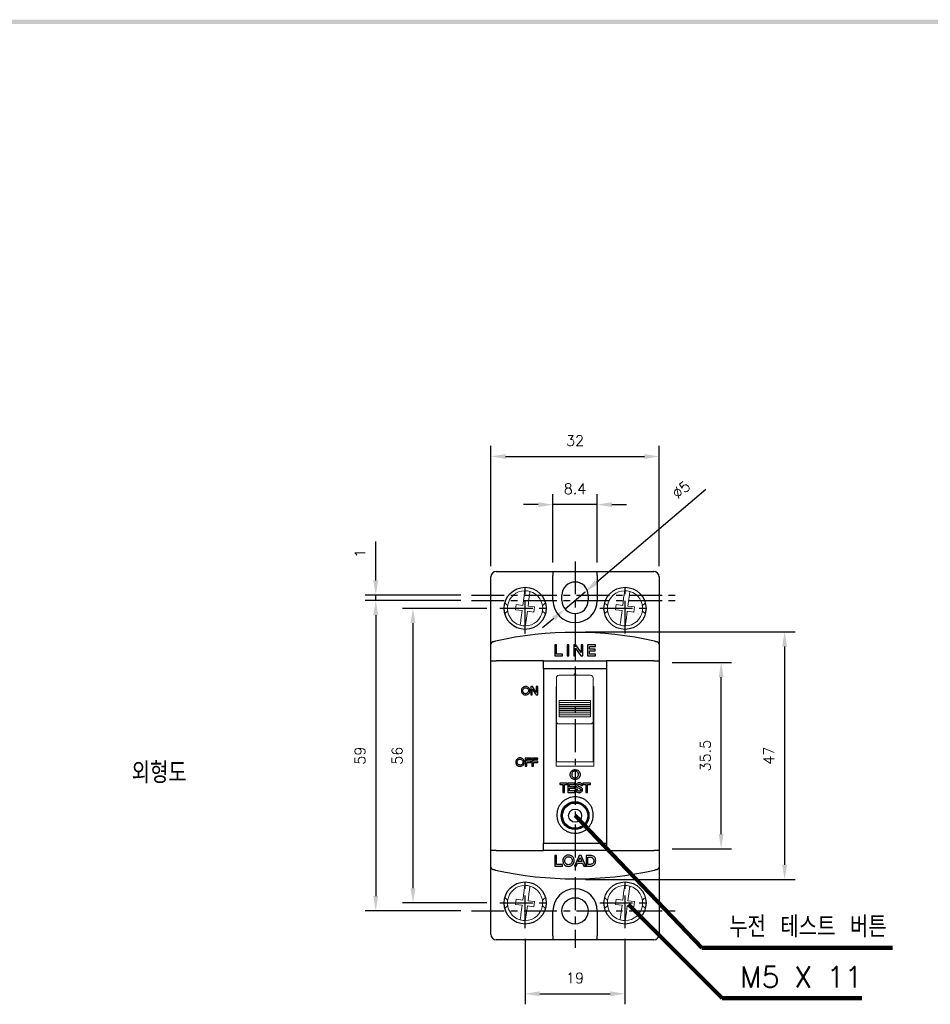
# Model space of a CAD drawing. Extents: x 165 to 860, y -1865 to 556.
# Tile 4 of 6: x 338 to 511, y 366 to 553. Entities that reach past the tile are written whole.
import ezdxf

# ---------------------------------------------------------------- set-up
doc = ezdxf.new("R2010")
doc.units = 0
doc.header["$MEASUREMENT"] = 0
doc.linetypes.add('CENTER', pattern=[2, 1.25, -0.25, 0.25, -0.25])
doc.layers.get('0').update_dxf_attribs({"linetype": 'CONTINUOUS'})
for name, color, linetype in [('di', 3, 'CONTINUOUS'), ('DIM', 3, 'CONTINUOUS'), ('dwg', 7, 'CONTINUOUS')]:
    doc.layers.add(name, color=color, linetype=linetype)
doc.styles.add('KIM', font='ROMANS.shx', dxfattribs={"height": 5, "bigfont": 'GSG1.shx'})
doc.styles.get("Standard").update_dxf_attribs({"font": 'romans.shx', "height": 2, "bigfont": 'hgs.shx'})
doc.dimstyles.get("Standard").update_dxf_attribs({"dimscale": 0, "dimtxt": 2, "dimasz": 2, "dimexe": 0.5, "dimexo": 0.5, "dimgap": 1, "dimtad": 1, "dimdsep": 46, "dimtxsty": 'Standard', "dimcen": 0, "dimclrd": 3, "dimclre": 3, "dimclrt": 3, "dimadec": 0, "dimazin": 2, "dimtp": 0.1, "dimtm": 0.1, "dimtfac": 1, "dimtmove": 0, "dimatfit": 3, "dimfxl": 0, "dimtolj": 1, "dimarcsym": 0})
doc.dimstyles.new('STANDARD$0', dxfattribs={"dimtxt": 5, "dimasz": 5, "dimexe": 1, "dimexo": 2, "dimgap": 2, "dimtad": 1, "dimdec": 4, "dimzin": 12, "dimdsep": 46, "dimtxsty": 'KIM', "dimcen": -1, "dimdle": 0.1, "dimadec": 0, "dimazin": 0, "dimtfac": 1, "dimtdec": 4, "dimtmove": 0, "dimatfit": 3, "dimfxl": 0, "dimtolj": 1, "dimtzin": 0, "dimarcsym": 0})
doc.dimstyles.new('STANDARD$3', dxfattribs={"dimtxt": 5, "dimasz": 5, "dimexe": 1, "dimexo": 2, "dimgap": 0.8, "dimtad": 1, "dimdec": 4, "dimdsep": 46, "dimtxsty": 'KIM', "dimcen": 0, "dimdle": 0.1, "dimadec": 0, "dimazin": 0, "dimtfac": 1, "dimtdec": 4, "dimtmove": 0, "dimatfit": 3, "dimfxl": 0, "dimtolj": 1, "dimtzin": 0, "dimarcsym": 0})

# ---------------------------------------------------------------- blocks, each defined once
blk = doc.blocks.new('*D839')
at = {"layer": 'DIM'}
for p, q in [((439.25, 449.56), (439.25, 462.57)), ((447.65, 449.56), (447.65, 462.57)), ((436.45, 460.57), (433.65, 460.57)), ((447.65, 460.57), (439.25, 460.57)), ((450.45, 460.57), (453.25, 460.57))]:
    blk.add_line(p, q, dxfattribs=at)
for points in [[(436.45, 461.03), (436.45, 460.1), (439.25, 460.57)], [(450.45, 461.03), (450.45, 460.1), (447.65, 460.57)]]:
    blk.add_solid(points, dxfattribs=at)
at = {"layer": 'DIM', "insert": (443.45, 463.57), "char_height": 2, "attachment_point": 5}
blk.add_mtext('\\A1;8.4', dxfattribs=at)
blk = doc.blocks.new('*D840')
at = {"layer": 'DIM'}
for p, q in [((468.29, 463.42), (447.5, 445.79)), ((441.55, 440.75), (445.36, 443.98)), ((439.41, 438.94), (437.27, 437.13))]:
    blk.add_line(p, q, dxfattribs=at)
for points in [[(447.19, 446.15), (447.8, 445.43), (445.36, 443.98)], [(439.11, 439.29), (439.71, 438.58), (441.55, 440.75)]]:
    blk.add_solid(points, dxfattribs=at)
at = {"layer": 'DIM', "insert": (463.63, 463.4), "char_height": 2, "attachment_point": 5, "rotation": 40.289}
blk.add_mtext('\\A1;∅5', dxfattribs=at)
blk = doc.blocks.new('*D841')
at = {"layer": 'DIM'}
for p, q in [((433.95, 378.06), (433.95, 365.61)), ((452.95, 378.06), (452.95, 365.61)), ((436.75, 367.61), (450.15, 367.61))]:
    blk.add_line(p, q, dxfattribs=at)
for points in [[(436.75, 368.07), (436.75, 367.14), (433.95, 367.61)], [(450.15, 368.07), (450.15, 367.14), (452.95, 367.61)]]:
    blk.add_solid(points, dxfattribs=at)
at = {"layer": 'DIM', "insert": (443.45, 370.61), "char_height": 2, "attachment_point": 5}
blk.add_mtext('\\A1;19', dxfattribs=at)
blk = doc.blocks.new('*D842')
at = {"layer": 'DIM'}
for p, q in [((427.45, 448.86), (427.45, 471.72)), ((459.45, 448.86), (459.45, 471.72)), ((430.25, 469.72), (456.65, 469.72))]:
    blk.add_line(p, q, dxfattribs=at)
for points in [[(430.25, 470.19), (430.25, 469.25), (427.45, 469.72)], [(456.65, 470.19), (456.65, 469.25), (459.45, 469.72)]]:
    blk.add_solid(points, dxfattribs=at)
at = {"layer": 'DIM', "insert": (443.45, 472.72), "char_height": 2, "attachment_point": 5}
blk.add_mtext('\\A1;32', dxfattribs=at)
blk = doc.blocks.new('*D855')
at = {"layer": 'DIM'}
for p, q in [((421.75, 442.36), (403.55, 442.36)), ((405.55, 439.56), (405.55, 386.16)), ((421.75, 383.36), (403.55, 383.36))]:
    blk.add_line(p, q, dxfattribs=at)
for points in [[(405.09, 439.56), (406.02, 439.56), (405.55, 442.36)], [(405.09, 386.16), (406.02, 386.16), (405.55, 383.36)]]:
    blk.add_solid(points, dxfattribs=at)
at = {"layer": 'DIM', "insert": (402.55, 412.86), "char_height": 2, "attachment_point": 5, "rotation": 90}
blk.add_mtext('\\A1;59', dxfattribs=at)
blk = doc.blocks.new('*D843')
at = {"layer": 'DIM'}
for p, q in [((461.95, 430.56), (473.23, 430.56)), ((471.23, 397.96), (471.23, 427.76)), ((461.95, 395.16), (473.23, 395.16))]:
    blk.add_line(p, q, dxfattribs=at)
for points in [[(470.76, 427.76), (471.7, 427.76), (471.23, 430.56)], [(470.76, 397.96), (471.7, 397.96), (471.23, 395.16)]]:
    blk.add_solid(points, dxfattribs=at)
at = {"layer": 'DIM', "insert": (468.23, 412.86), "char_height": 2, "attachment_point": 5, "rotation": 90}
blk.add_mtext('\\A1;35.5', dxfattribs=at)
blk = doc.blocks.new('*D844')
at = {"layer": 'DIM'}
for p, q in [((445.45, 436.4), (485.31, 436.4)), ((483.31, 433.6), (483.31, 392.13)), ((445.45, 389.33), (485.31, 389.33))]:
    blk.add_line(p, q, dxfattribs=at)
for points in [[(482.84, 433.6), (483.78, 433.6), (483.31, 436.4)], [(482.84, 392.13), (483.78, 392.13), (483.31, 389.33)]]:
    blk.add_solid(points, dxfattribs=at)
at = {"layer": 'DIM', "insert": (480.31, 412.86), "char_height": 2, "attachment_point": 5, "rotation": 90}
blk.add_mtext('\\A1;47', dxfattribs=at)
blk = doc.blocks.new('*D847')
at = {"layer": 'DIM'}
for p, q in [((426.65, 440.86), (410.62, 440.86)), ((412.62, 438.06), (412.62, 387.66)), ((426.65, 384.86), (410.62, 384.86))]:
    blk.add_line(p, q, dxfattribs=at)
for points in [[(412.16, 438.06), (413.09, 438.06), (412.62, 440.86)], [(412.16, 387.66), (413.09, 387.66), (412.62, 384.86)]]:
    blk.add_solid(points, dxfattribs=at)
at = {"layer": 'DIM', "insert": (409.62, 412.86), "char_height": 2, "attachment_point": 5, "rotation": 90}
blk.add_mtext('\\A1;56', dxfattribs=at)
blk = doc.blocks.new('*D851')
at = {"layer": 'DIM'}
for p, q in [((405.55, 446.16), (405.55, 453.56)), ((421.75, 443.36), (403.55, 443.36)), ((421.75, 442.36), (403.55, 442.36)), ((405.55, 442.36), (405.55, 443.36)), ((405.55, 439.56), (405.55, 436.76))]:
    blk.add_line(p, q, dxfattribs=at)
for points in [[(405.09, 446.16), (406.02, 446.16), (405.55, 443.36)], [(405.09, 439.56), (406.02, 439.56), (405.55, 442.36)]]:
    blk.add_solid(points, dxfattribs=at)
at = {"layer": 'DIM', "insert": (402.55, 451.32), "char_height": 2, "attachment_point": 5, "rotation": 90}
blk.add_mtext('\\A1;1', dxfattribs=at)

msp = doc.modelspace()

# ---------------------------------------------------------------- linework, layer by layer
for p, q in [((428.453, 447.864), (439.253, 447.864)), ((439.253, 447.864), (439.253, 447.116)), ((439.253, 447.864), (447.653, 447.864)), ((447.653, 447.864), (458.453, 447.864)), ((447.653, 447.116), (447.653, 447.864)), ((427.453, 434.031), (427.453, 446.864)), ((439.253, 442.364), (439.253, 447.116)), ((447.653, 447.116), (447.653, 442.364)), ((459.453, 446.864), (459.453, 434.031)), ((440.953, 442.364), (440.953, 443.364)), ((445.953, 443.364), (445.953, 442.364)), ((427.453, 430.864), (427.453, 434.031)), ((439.942, 433.918), (439.576, 433.918)), ((439.576, 433.918), (439.576, 431.864)), ((439.942, 432.182), (439.942, 433.918)), ((441.924, 433.918), (441.924, 431.864)), ((442.291, 433.918), (441.924, 433.918)), ((442.291, 431.864), (442.291, 433.918)), ((443.596, 433.918), (443.197, 433.918)), ((443.197, 433.918), (443.197, 431.864)), ((443.564, 433.319), (444.559, 431.864)), ((443.564, 431.864), (443.564, 433.319)), ((444.591, 432.463), (443.596, 433.918)), ((444.591, 433.918), (444.591, 432.463)), ((444.958, 433.918), (444.591, 433.918)), ((444.958, 431.864), (444.958, 433.918)), ((447.315, 433.918), (445.839, 433.918)), ((445.839, 433.918), (445.839, 431.864)), ((446.206, 433.6), (447.315, 433.6)), ((446.206, 433.111), (446.206, 433.6)), ((447.289, 433.111), (446.206, 433.111)), ((446.206, 432.182), (446.206, 432.793)), ((446.206, 432.793), (447.289, 432.793)), ((447.289, 432.793), (447.289, 433.111)), ((447.315, 433.6), (447.315, 433.918)), ((459.453, 434.031), (459.453, 430.864)), ((427.453, 394.864), (427.453, 430.864)), ((427.453, 430.864), (428.453, 430.864)), ((437.453, 430.864), (428.453, 430.864)), ((437.453, 430.864), (449.453, 430.864)), ((437.453, 429.391), (437.453, 430.864)), ((439.576, 431.864), (441.052, 431.864)), ((441.052, 432.182), (439.942, 432.182)), ((441.052, 431.864), (441.052, 432.182)), ((441.924, 431.864), (442.291, 431.864)), ((443.197, 431.864), (443.564, 431.864)), ((444.559, 431.864), (444.958, 431.864)), ((445.839, 431.864), (447.341, 431.864)), ((447.341, 432.182), (446.206, 432.182)), ((447.341, 431.864), (447.341, 432.182)), ((449.453, 430.864), (449.453, 429.391)), ((458.453, 430.864), (449.453, 430.864)), ((458.453, 430.864), (459.453, 430.864)), ((459.453, 430.864), (459.453, 394.864)), ((437.453, 429.391), (437.453, 396.259)), ((449.453, 429.391), (437.453, 429.391)), ((449.453, 429.391), (449.453, 396.259)), ((443.293, 428.333), (443.293, 428.134)), ((443.614, 428.333), (443.293, 428.333)), ((443.614, 428.134), (443.614, 428.333)), ((435.34, 425.976), (435.041, 425.976)), ((435.041, 425.976), (435.041, 424.435)), ((435.316, 425.527), (436.062, 424.435)), ((435.316, 424.435), (435.316, 425.527)), ((436.086, 424.885), (435.34, 425.976)), ((436.086, 425.976), (436.086, 424.885)), ((436.362, 425.976), (436.086, 425.976)), ((436.362, 424.435), (436.362, 425.976)), ((435.041, 424.435), (435.316, 424.435)), ((436.062, 424.435), (436.362, 424.435)), ((435.084, 412.408), (433.977, 412.408)), ((433.977, 412.408), (433.977, 410.867)), ((434.252, 412.17), (435.084, 412.17)), ((434.252, 411.803), (434.252, 412.17)), ((435.064, 411.803), (434.252, 411.803)), ((435.064, 411.564), (435.064, 411.803)), ((435.084, 412.17), (435.084, 412.408)), ((435.261, 412.408), (435.261, 410.867)), ((436.368, 412.408), (435.261, 412.408)), ((435.536, 411.803), (435.536, 412.17)), ((435.536, 412.17), (436.368, 412.17)), ((436.349, 411.803), (435.536, 411.803)), ((436.349, 411.564), (436.349, 411.803)), ((436.368, 412.17), (436.368, 412.408)), ((433.977, 410.867), (434.252, 410.867)), ((434.252, 410.867), (434.252, 411.564)), ((434.252, 411.564), (435.064, 411.564)), ((435.261, 410.867), (435.536, 410.867)), ((435.536, 410.867), (435.536, 411.564)), ((435.536, 411.564), (436.349, 411.564)), ((440.553, 407.665), (440.553, 407.387)), ((441.966, 407.665), (440.553, 407.665)), ((440.553, 407.387), (441.099, 407.387)), ((441.099, 407.387), (441.099, 405.867)), ((441.42, 407.387), (441.966, 407.387)), ((441.42, 405.867), (441.42, 407.387)), ((441.966, 407.387), (441.966, 407.665)), ((442.105, 407.665), (442.105, 405.867)), ((443.396, 407.665), (442.105, 407.665)), ((442.426, 407.387), (443.396, 407.387)), ((442.426, 406.959), (442.426, 407.387)), ((443.374, 406.959), (442.426, 406.959)), ((442.426, 406.681), (443.374, 406.681)), ((442.426, 406.146), (442.426, 406.681)), ((443.419, 406.146), (442.426, 406.146)), ((443.374, 406.681), (443.374, 406.959)), ((443.396, 407.387), (443.396, 407.665)), ((443.419, 405.867), (443.419, 406.146)), ((443.903, 406.428), (443.582, 406.428)), ((444.545, 407.177), (444.866, 407.177)), ((444.962, 407.665), (444.962, 407.387)), ((446.375, 407.665), (444.962, 407.665)), ((444.962, 407.387), (445.508, 407.387)), ((445.508, 407.387), (445.508, 405.867)), ((445.829, 407.387), (446.375, 407.387)), ((445.829, 405.867), (445.829, 407.387)), ((446.375, 407.387), (446.375, 407.665)), ((441.099, 405.867), (441.42, 405.867)), ((442.105, 405.867), (443.419, 405.867)), ((445.508, 405.867), (445.829, 405.867)), ((428.453, 394.864), (427.453, 394.864)), ((427.453, 391.697), (427.453, 394.864)), ((428.453, 394.864), (437.453, 394.864)), ((437.453, 396.259), (449.453, 396.259)), ((437.453, 394.864), (437.453, 396.259)), ((449.453, 394.864), (437.453, 394.864)), ((449.453, 396.259), (449.453, 394.864)), ((449.453, 394.864), (458.453, 394.864)), ((459.453, 394.864), (458.453, 394.864)), ((459.453, 394.864), (459.453, 391.697)), ((439.942, 393.918), (439.576, 393.918)), ((439.576, 393.918), (439.576, 391.864)), ((439.942, 392.182), (439.942, 393.918)), ((444.218, 393.918), (443.321, 391.864)), ((444.053, 392.72), (444.404, 393.525)), ((444.584, 393.918), (444.218, 393.918)), ((444.404, 393.525), (444.75, 392.72)), ((445.482, 391.864), (444.584, 393.918)), ((446.434, 393.918), (445.545, 393.918)), ((445.545, 393.918), (445.545, 391.864)), ((445.912, 393.6), (446.286, 393.6)), ((445.912, 392.182), (445.912, 393.6)), ((427.453, 378.864), (427.453, 391.697)), ((439.576, 391.864), (441.052, 391.864)), ((441.052, 392.182), (439.942, 392.182)), ((441.052, 391.864), (441.052, 392.182)), ((443.321, 391.864), (443.692, 391.864)), ((443.692, 391.864), (443.919, 392.402)), ((443.919, 392.402), (444.884, 392.402)), ((444.75, 392.72), (444.053, 392.72)), ((444.884, 392.402), (445.111, 391.864)), ((445.111, 391.864), (445.482, 391.864)), ((445.545, 391.864), (446.434, 391.864)), ((446.286, 392.182), (445.912, 392.182)), ((459.453, 391.697), (459.453, 378.864)), ((439.253, 378.612), (439.253, 383.364)), ((447.653, 383.364), (447.653, 378.612)), ((439.253, 378.612), (439.253, 377.864)), ((447.653, 377.864), (447.653, 378.612)), ((439.253, 377.864), (428.453, 377.864)), ((447.653, 377.864), (439.253, 377.864)), ((458.453, 377.864), (447.653, 377.864))]:
    msp.add_line(p, q)
at = {"color": 7, "linetype": 'Continuous', "lineweight": 15}
for p, q in [((433.759, 443.206), (433.523, 441.425)), ((434.515, 441.294), (434.751, 443.074)), ((452.759, 443.206), (452.523, 441.425)), ((453.515, 441.294), (453.751, 443.074)), ((432.284, 441.589), (432.153, 440.598)), ((432.153, 440.598), (433.392, 440.434)), ((433.523, 441.425), (432.284, 441.589)), ((433.392, 440.434), (433.156, 438.653)), ((434.147, 438.522), (434.383, 440.302)), ((434.383, 440.302), (435.622, 440.138)), ((435.754, 441.129), (434.515, 441.294)), ((435.622, 440.138), (435.754, 441.129)), ((451.284, 441.589), (451.153, 440.598)), ((451.153, 440.598), (452.392, 440.434)), ((452.523, 441.425), (451.284, 441.589)), ((452.392, 440.434), (452.156, 438.653)), ((453.147, 438.522), (453.383, 440.302)), ((453.383, 440.302), (454.622, 440.138)), ((454.754, 441.129), (453.515, 441.294)), ((454.622, 440.138), (454.754, 441.129)), ((439.903, 426.602), (439.903, 427.634)), ((446.403, 428.134), (440.403, 428.134)), ((446.903, 427.634), (446.903, 426.602)), ((439.853, 426.035), (439.903, 426.035)), ((439.853, 410.867), (439.853, 426.035)), ((439.903, 425.264), (439.853, 425.264)), ((439.903, 426.061), (439.903, 426.602)), ((439.903, 423.86), (439.903, 426.061)), ((446.903, 426.602), (446.903, 426.061)), ((446.903, 426.061), (446.903, 423.86)), ((446.903, 426.035), (447.053, 426.035)), ((447.053, 425.264), (446.903, 425.264)), ((447.053, 426.035), (447.053, 410.867)), ((439.903, 419.33), (439.903, 423.86)), ((440.403, 423.329), (446.403, 423.329)), ((440.403, 423.246), (440.403, 423.329)), ((440.403, 422.974), (440.403, 423.246)), ((440.403, 422.974), (446.403, 422.974)), ((440.403, 422.939), (446.403, 422.939)), ((440.403, 422.857), (440.403, 422.939)), ((446.403, 423.246), (446.403, 423.329)), ((446.403, 422.974), (446.403, 423.246)), ((446.403, 422.857), (446.403, 422.939)), ((446.903, 423.86), (446.903, 419.33)), ((439.903, 421.964), (439.853, 421.964)), ((440.403, 422.585), (440.403, 422.857)), ((440.403, 422.585), (446.403, 422.585)), ((440.403, 422.55), (446.403, 422.55)), ((440.403, 422.467), (440.403, 422.55)), ((440.403, 422.195), (440.403, 422.467)), ((440.403, 422.195), (446.403, 422.195)), ((440.403, 422.161), (446.403, 422.161)), ((440.403, 422.078), (440.403, 422.161)), ((440.403, 421.806), (440.403, 422.078)), ((440.403, 421.806), (446.403, 421.806)), ((440.403, 421.771), (446.403, 421.771)), ((440.403, 421.689), (440.403, 421.771)), ((440.403, 421.417), (440.403, 421.689)), ((440.403, 421.417), (446.403, 421.417)), ((440.403, 421.382), (446.403, 421.382)), ((440.403, 421.299), (440.403, 421.382)), ((440.403, 421.027), (440.403, 421.299)), ((446.403, 422.585), (446.403, 422.857)), ((446.403, 422.467), (446.403, 422.55)), ((446.403, 422.195), (446.403, 422.467)), ((446.403, 422.078), (446.403, 422.161)), ((446.403, 421.806), (446.403, 422.078)), ((446.403, 421.689), (446.403, 421.771)), ((446.403, 421.417), (446.403, 421.689)), ((446.403, 421.299), (446.403, 421.382)), ((446.403, 421.027), (446.403, 421.299)), ((447.053, 421.964), (446.903, 421.964)), ((439.903, 420.264), (439.853, 420.264)), ((439.903, 413.346), (439.903, 419.33)), ((440.403, 421.027), (446.403, 421.027)), ((440.403, 420.993), (446.403, 420.993)), ((440.403, 420.91), (440.403, 420.993)), ((440.403, 420.638), (440.403, 420.91)), ((440.403, 420.638), (446.403, 420.638)), ((440.403, 420.603), (446.403, 420.603)), ((440.403, 420.521), (440.403, 420.603)), ((440.403, 420.249), (440.403, 420.521)), ((440.403, 420.249), (446.403, 420.249)), ((446.403, 420.91), (446.403, 420.993)), ((446.403, 420.638), (446.403, 420.91)), ((446.403, 420.521), (446.403, 420.603)), ((446.403, 420.249), (446.403, 420.521)), ((447.053, 420.264), (446.903, 420.264)), ((447.053, 419.576), (446.903, 419.576)), ((446.903, 419.33), (446.903, 413.346)), ((447.053, 419.214), (446.903, 419.214)), ((440.403, 418.884), (446.403, 418.884)), ((446.903, 417.514), (447.053, 417.514)), ((439.903, 415.764), (439.853, 415.764)), ((447.053, 415.764), (446.903, 415.764)), ((439.853, 413.164), (439.903, 413.164)), ((439.903, 412.164), (439.853, 412.164)), ((439.903, 411.664), (439.903, 413.346)), ((446.953, 413.364), (446.903, 413.364)), ((446.903, 413.346), (446.903, 411.664)), ((446.953, 413.364), (446.953, 413.164)), ((446.953, 413.164), (446.953, 412.164)), ((446.953, 413.164), (447.053, 413.164)), ((447.053, 412.164), (446.953, 412.164)), ((446.953, 412.164), (446.953, 411.664)), ((439.853, 411.664), (447.053, 411.664)), ((447.053, 410.867), (439.853, 410.867)), ((432.284, 385.589), (432.153, 384.598)), ((433.523, 385.425), (432.284, 385.589)), ((433.759, 387.206), (433.523, 385.425)), ((434.515, 385.294), (434.751, 387.074)), ((451.284, 385.589), (451.153, 384.598)), ((452.523, 385.425), (451.284, 385.589)), ((452.759, 387.206), (452.523, 385.425)), ((453.515, 385.294), (453.751, 387.074)), ((432.153, 384.598), (433.392, 384.434)), ((433.392, 384.434), (433.156, 382.653)), ((434.147, 382.522), (434.383, 384.302)), ((434.383, 384.302), (435.622, 384.138)), ((435.754, 385.129), (434.515, 385.294)), ((435.622, 384.138), (435.754, 385.129)), ((451.153, 384.598), (452.392, 384.434)), ((452.392, 384.434), (452.156, 382.653)), ((453.147, 382.522), (453.383, 384.302)), ((453.383, 384.302), (454.622, 384.138)), ((454.754, 385.129), (453.515, 385.294)), ((454.622, 384.138), (454.754, 385.129))]:
    msp.add_line(p, q, dxfattribs=at)
for centre, radius in [((433.953, 440.864), 4), ((452.953, 440.864), 4), ((443.453, 401.464), 2.65), ((443.453, 401.464), 2.5), ((443.453, 401.464), 2.4), ((443.453, 401.464), 1.25), ((433.953, 384.864), 4), ((452.953, 384.864), 4), ((443.453, 383.364), 2.5)]:
    msp.add_circle(centre, radius)
for centre in [(433.953, 440.864), (452.953, 440.864), (433.953, 384.864), (452.953, 384.864)]:
    msp.add_circle(centre, 4, dxfattribs=at)
for centre, radius, start, end in [((428.453, 446.864), 1, 90, 180), ((458.453, 446.864), 1, 0, 90), ((443.453, 443.364), 2.5, 0, 180), ((443.453, 442.364), 4.2, 180, 0), ((443.453, 442.364), 2.5, 180, 0), ((443.453, 366.281), 70, 77.53593, 102.46407), ((427.953, 434.031), 0.5, 102.88657, 180), ((458.953, 434.031), 0.5, 0, 77.11343), ((427.953, 391.697), 0.5, 180, 257.11343), ((458.953, 391.697), 0.5, 282.88657, 0), ((443.453, 459.446), 70, 257.53593, 282.46407), ((443.453, 383.364), 4.2, 0, 180), ((428.453, 378.864), 1, 180, 270), ((458.453, 378.864), 1, 270, 0)]:
    msp.add_arc(centre, radius, start, end)
for centre, radius, start, end in [((433.953, 440.864), 3.35, 91.0325, 253.86514), ((433.953, 440.864), 3.35, 73.86514, 91.0325), ((433.953, 440.864), 3.35, 271.0325, 73.86514), ((452.953, 440.864), 3.35, 91.0325, 253.86514), ((452.953, 440.864), 3.35, 73.86514, 91.0325), ((452.953, 440.864), 3.35, 271.0325, 73.86514), ((433.953, 440.864), 3.35, 253.86514, 271.0325), ((452.953, 440.864), 3.35, 253.86514, 271.0325), ((440.403, 427.634), 0.5, 90, 180), ((446.403, 427.634), 0.5, 0, 90), ((433.953, 384.864), 3.35, 91.0325, 253.86514), ((433.953, 384.864), 3.35, 73.86514, 91.0325), ((433.953, 384.864), 3.35, 271.0325, 73.86514), ((452.953, 384.864), 3.35, 91.0325, 253.86514), ((452.953, 384.864), 3.35, 73.86514, 91.0325), ((452.953, 384.864), 3.35, 271.0325, 73.86514), ((433.953, 384.864), 3.35, 253.86514, 271.0325), ((452.953, 384.864), 3.35, 253.86514, 271.0325)]:
    msp.add_arc(centre, radius, start, end, dxfattribs=at)
for centre, start_param, end_param in [((440.403, 419.489), 5.8716685, 6.2831853), ((446.403, 419.489), 0, 0.4115168)]:
    msp.add_ellipse(centre, major_axis=(0, -0.605), ratio=0.826342, start_param=start_param, end_param=end_param, dxfattribs=at)
for points, knots in [([(433.893, 444.213), (433.891, 444.202), (433.889, 444.18), (433.866, 444.011), (433.833, 443.76), (433.795, 443.477), (433.77, 443.285), (433.759, 443.206)], [0, 0, 0, 0, 0.21092734, 0.42182654, 0.63356179, 0.84757926, 1, 1, 1, 1]), ([(434.751, 443.074), (434.766, 443.189), (434.796, 443.419), (434.837, 443.724), (434.867, 443.951), (434.882, 444.066), (434.884, 444.077), (434.884, 444.082)], [0, 0, 0, 0, 0.2195528, 0.4392383, 0.6557135, 0.8689582, 1, 1, 1, 1]), ([(452.893, 444.213), (452.891, 444.202), (452.889, 444.18), (452.866, 444.011), (452.833, 443.76), (452.795, 443.477), (452.77, 443.285), (452.759, 443.206)], [0, 0, 0, 0, 0.2109273, 0.4218265, 0.6335617, 0.8475792, 1, 1, 1, 1]), ([(453.751, 443.074), (453.766, 443.189), (453.796, 443.419), (453.837, 443.724), (453.867, 443.951), (453.882, 444.066), (453.884, 444.077), (453.884, 444.082)], [0, 0, 0, 0, 0.2195529, 0.4392384, 0.6557135, 0.8689582, 1, 1, 1, 1]), ([(430.104, 441.827), (430.177, 441.781), (430.339, 441.679), (430.539, 441.463), (430.649, 441.344)], [0, 0, 0, 0, 0.45052602, 1, 1, 1, 1]), ([(437.26, 441.366), (437.268, 441.378), (437.319, 441.451), (437.444, 441.56), (437.613, 441.695), (437.75, 441.786), (437.799, 441.826), (437.813, 441.837)], [0, 0, 0, 0, 0.04648665, 0.29108985, 0.5679957, 0.88283326, 1, 1, 1, 1]), ([(449.104, 441.827), (449.177, 441.781), (449.339, 441.679), (449.539, 441.463), (449.649, 441.344)], [0, 0, 0, 0, 0.45052602, 1, 1, 1, 1]), ([(456.26, 441.366), (456.268, 441.378), (456.319, 441.451), (456.444, 441.56), (456.613, 441.695), (456.75, 441.786), (456.799, 441.826), (456.813, 441.837)], [0, 0, 0, 0, 0.0464864, 0.2910899, 0.5679955, 0.8828334, 1, 1, 1, 1]), ([(430.647, 440.361), (430.638, 440.349), (430.587, 440.276), (430.462, 440.167), (430.294, 440.033), (430.161, 439.945), (430.115, 439.907), (430.105, 439.899)], [0, 0, 0, 0, 0.0479507, 0.3002592, 0.5858872, 0.9106423, 1, 1, 1, 1]), ([(437.818, 439.888), (437.814, 439.891), (437.762, 439.934), (437.551, 440.055), (437.351, 440.277), (437.239, 440.401)], [0, 0, 0, 0, 0.0354569, 0.4598062, 1, 1, 1, 1]), ([(449.647, 440.361), (449.638, 440.349), (449.587, 440.276), (449.462, 440.167), (449.294, 440.033), (449.161, 439.945), (449.115, 439.907), (449.105, 439.899)], [0, 0, 0, 0, 0.047951, 0.3002591, 0.5858873, 0.9106422, 1, 1, 1, 1]), ([(456.818, 439.888), (456.814, 439.891), (456.762, 439.934), (456.557, 440.051), (456.363, 440.266), (456.258, 440.383)], [0, 0, 0, 0, 0.036535, 0.4737824, 1, 1, 1, 1]), ([(433.156, 438.653), (433.141, 438.538), (433.11, 438.308), (433.07, 438.003), (433.04, 437.776), (433.024, 437.661), (433.023, 437.65), (433.022, 437.646)], [0, 0, 0, 0, 0.2195524, 0.4392375, 0.6557132, 0.8689582, 1, 1, 1, 1]), ([(434.014, 437.514), (434.015, 437.525), (434.018, 437.547), (434.04, 437.717), (434.074, 437.967), (434.111, 438.251), (434.137, 438.442), (434.147, 438.522)], [0, 0, 0, 0, 0.21092746, 0.42182678, 0.63356208, 0.84757968, 1, 1, 1, 1]), ([(452.156, 438.653), (452.141, 438.538), (452.11, 438.308), (452.07, 438.003), (452.04, 437.776), (452.024, 437.661), (452.023, 437.65), (452.022, 437.646)], [0, 0, 0, 0, 0.2195524, 0.4392375, 0.6557131, 0.8689582, 1, 1, 1, 1]), ([(453.014, 437.514), (453.015, 437.525), (453.018, 437.547), (453.04, 437.717), (453.074, 437.967), (453.111, 438.251), (453.137, 438.442), (453.147, 438.522)], [0, 0, 0, 0, 0.2109275, 0.4218268, 0.6335622, 0.8475798, 1, 1, 1, 1]), ([(439.903, 419.33), (439.903, 419.328), (439.903, 419.289), (439.918, 419.211), (439.979, 419.106), (440.076, 419.009), (440.159, 418.961), (440.203, 418.934)], [0, 0, 0, 0, 0.00871077, 0.25945934, 0.51206224, 0.7386109, 1, 1, 1, 1]), ([(446.603, 418.934), (446.648, 418.961), (446.731, 419.009), (446.827, 419.106), (446.888, 419.211), (446.903, 419.289), (446.903, 419.328), (446.903, 419.33)], [0, 0, 0, 0, 0.2613891, 0.48793776, 0.74054066, 0.99128923, 1, 1, 1, 1]), ([(433.893, 388.213), (433.891, 388.202), (433.889, 388.18), (433.866, 388.011), (433.833, 387.76), (433.795, 387.477), (433.77, 387.285), (433.759, 387.206)], [0, 0, 0, 0, 0.2109276, 0.4218264, 0.6335617, 0.8475804, 1, 1, 1, 1]), ([(434.751, 387.074), (434.766, 387.189), (434.796, 387.419), (434.837, 387.724), (434.867, 387.951), (434.882, 388.066), (434.884, 388.077), (434.884, 388.082)], [0, 0, 0, 0, 0.219552, 0.4392377, 0.6557132, 0.8689582, 1, 1, 1, 1]), ([(452.893, 388.213), (452.891, 388.202), (452.889, 388.18), (452.866, 388.011), (452.833, 387.76), (452.795, 387.477), (452.77, 387.285), (452.759, 387.206)], [0, 0, 0, 0, 0.2109276, 0.4218264, 0.6335616, 0.8475803, 1, 1, 1, 1]), ([(453.751, 387.074), (453.766, 387.189), (453.796, 387.419), (453.837, 387.724), (453.867, 387.951), (453.882, 388.066), (453.884, 388.077), (453.884, 388.082)], [0, 0, 0, 0, 0.219552, 0.4392378, 0.6557132, 0.8689582, 1, 1, 1, 1]), ([(430.088, 385.839), (430.092, 385.836), (430.144, 385.794), (430.351, 385.676), (430.546, 385.459), (430.653, 385.34)], [0, 0, 0, 0, 0.0362789, 0.4704673, 1, 1, 1, 1]), ([(437.253, 385.357), (437.264, 385.372), (437.317, 385.449), (437.444, 385.56), (437.613, 385.695), (437.745, 385.782), (437.792, 385.82), (437.802, 385.828)], [0, 0, 0, 0, 0.060129, 0.3092087, 0.5911838, 0.9117857, 1, 1, 1, 1]), ([(449.088, 385.839), (449.092, 385.836), (449.144, 385.794), (449.351, 385.676), (449.546, 385.459), (449.653, 385.34)], [0, 0, 0, 0, 0.0362786, 0.4704674, 1, 1, 1, 1]), ([(456.26, 385.366), (456.268, 385.378), (456.319, 385.451), (456.445, 385.56), (456.613, 385.695), (456.745, 385.782), (456.792, 385.82), (456.802, 385.828)], [0, 0, 0, 0, 0.0479522, 0.3002593, 0.5858872, 0.910643, 1, 1, 1, 1]), ([(430.647, 384.361), (430.638, 384.349), (430.587, 384.276), (430.462, 384.167), (430.293, 384.032), (430.157, 383.941), (430.107, 383.901), (430.094, 383.89)], [0, 0, 0, 0, 0.0464849, 0.29109, 0.5679959, 0.8828333, 1, 1, 1, 1]), ([(437.803, 383.9), (437.73, 383.946), (437.567, 384.049), (437.365, 384.267), (437.253, 384.387)], [0, 0, 0, 0, 0.4472373, 1, 1, 1, 1]), ([(449.647, 384.361), (449.638, 384.349), (449.587, 384.276), (449.462, 384.167), (449.293, 384.032), (449.157, 383.941), (449.107, 383.901), (449.094, 383.89)], [0, 0, 0, 0, 0.0464852, 0.2910899, 0.567996, 0.8828331, 1, 1, 1, 1]), ([(456.803, 383.9), (456.73, 383.946), (456.568, 384.048), (456.368, 384.264), (456.258, 384.383)], [0, 0, 0, 0, 0.45052602, 1, 1, 1, 1]), ([(433.156, 382.653), (433.141, 382.538), (433.11, 382.308), (433.07, 382.003), (433.04, 381.776), (433.024, 381.661), (433.023, 381.65), (433.022, 381.646)], [0, 0, 0, 0, 0.2195539, 0.4392373, 0.6557138, 0.8689584, 1, 1, 1, 1]), ([(434.014, 381.514), (434.015, 381.525), (434.018, 381.547), (434.04, 381.717), (434.074, 381.967), (434.111, 382.251), (434.137, 382.442), (434.147, 382.522)], [0, 0, 0, 0, 0.2109277, 0.4218265, 0.6335636, 0.8475802, 1, 1, 1, 1]), ([(452.156, 382.653), (452.141, 382.538), (452.11, 382.308), (452.07, 382.003), (452.04, 381.776), (452.024, 381.661), (452.023, 381.65), (452.022, 381.646)], [0, 0, 0, 0, 0.2195539, 0.4392372, 0.6557138, 0.8689584, 1, 1, 1, 1]), ([(453.014, 381.514), (453.015, 381.525), (453.018, 381.547), (453.04, 381.717), (453.074, 381.967), (453.111, 382.251), (453.137, 382.442), (453.147, 382.522)], [0, 0, 0, 0, 0.21092772, 0.42182654, 0.63356371, 0.84758029, 1, 1, 1, 1])]:
    msp.add_open_spline(points, degree=3, knots=knots, dxfattribs=at)
for points, knots in [([(427.842, 434.518), (427.844, 434.519), (427.849, 434.52), (427.905, 434.533), (428.019, 434.559), (428.172, 434.593), (428.288, 434.619), (428.345, 434.631)], [0, 0, 0, 0, 0.1237184, 0.3370378, 0.5559931, 0.7778707, 1, 1, 1, 1]), ([(458.561, 434.631), (458.602, 434.622), (458.699, 434.601), (458.841, 434.569), (458.965, 434.541), (459.049, 434.522), (459.059, 434.519), (459.065, 434.518)], [0, 0, 0, 0, 0.1586426, 0.3745538, 0.5849979, 0.7926129, 1, 1, 1, 1]), ([(434.059, 426.013), (433.94, 425.999), (433.7, 425.971), (433.435, 425.751), (433.268, 425.488), (433.251, 425.3), (433.243, 425.206)], [0, 0, 0, 0, 0.2795616, 0.55941074, 0.77966342, 1, 1, 1, 1]), ([(433.243, 425.206), (433.257, 425.086), (433.286, 424.847), (433.511, 424.586), (433.777, 424.424), (433.965, 424.407), (434.059, 424.399)], [0, 0, 0, 0, 0.2794372, 0.5592261, 0.7795774, 1, 1, 1, 1]), ([(433.518, 425.206), (433.527, 425.288), (433.545, 425.451), (433.688, 425.636), (433.865, 425.756), (433.993, 425.768), (434.057, 425.775)], [0, 0, 0, 0, 0.2798131, 0.5596758, 0.7798684, 1, 1, 1, 1]), ([(434.057, 424.637), (433.976, 424.648), (433.812, 424.669), (433.638, 424.829), (433.534, 425.013), (433.523, 425.142), (433.518, 425.206)], [0, 0, 0, 0, 0.2792035, 0.5590116, 0.7794163, 1, 1, 1, 1]), ([(434.057, 425.775), (434.139, 425.764), (434.303, 425.742), (434.478, 425.583), (434.584, 425.399), (434.595, 425.27), (434.6, 425.206)], [0, 0, 0, 0, 0.2792142, 0.5590676, 0.7794476, 1, 1, 1, 1]), ([(434.6, 425.206), (434.591, 425.124), (434.573, 424.96), (434.428, 424.775), (434.25, 424.656), (434.122, 424.644), (434.057, 424.637)], [0, 0, 0, 0, 0.2798152, 0.559624, 0.7798265, 1, 1, 1, 1]), ([(434.876, 425.206), (434.861, 425.326), (434.832, 425.565), (434.608, 425.827), (434.342, 425.989), (434.153, 426.005), (434.059, 426.013)], [0, 0, 0, 0, 0.27947614, 0.55922923, 0.77954037, 1, 1, 1, 1]), ([(434.059, 424.399), (434.179, 424.413), (434.419, 424.44), (434.684, 424.659), (434.85, 424.924), (434.867, 425.112), (434.876, 425.206)], [0, 0, 0, 0, 0.2796324, 0.5593975, 0.7796584, 1, 1, 1, 1]), ([(432.995, 412.445), (432.876, 412.431), (432.636, 412.403), (432.371, 412.183), (432.204, 411.92), (432.187, 411.732), (432.179, 411.638)], [0, 0, 0, 0, 0.2795621, 0.5594108, 0.7796636, 1, 1, 1, 1]), ([(432.454, 411.638), (432.463, 411.719), (432.48, 411.883), (432.624, 412.068), (432.801, 412.188), (432.929, 412.2), (432.993, 412.206)], [0, 0, 0, 0, 0.2798129, 0.5596763, 0.7798686, 1, 1, 1, 1]), ([(432.993, 412.206), (433.075, 412.196), (433.239, 412.174), (433.414, 412.015), (433.52, 411.831), (433.531, 411.702), (433.536, 411.638)], [0, 0, 0, 0, 0.2792131, 0.5590673, 0.7794473, 1, 1, 1, 1]), ([(433.812, 411.638), (433.797, 411.758), (433.768, 411.997), (433.544, 412.259), (433.277, 412.421), (433.089, 412.437), (432.995, 412.445)], [0, 0, 0, 0, 0.2794764, 0.5592297, 0.7795403, 1, 1, 1, 1]), ([(432.179, 411.638), (432.193, 411.518), (432.222, 411.279), (432.447, 411.018), (432.713, 410.855), (432.901, 410.839), (432.995, 410.831)], [0, 0, 0, 0, 0.2794372, 0.5592262, 0.7795773, 1, 1, 1, 1]), ([(432.993, 411.069), (432.912, 411.08), (432.748, 411.101), (432.574, 411.261), (432.47, 411.445), (432.459, 411.574), (432.454, 411.638)], [0, 0, 0, 0, 0.2792047, 0.559012, 0.7794168, 1, 1, 1, 1]), ([(433.536, 411.638), (433.527, 411.556), (433.509, 411.392), (433.364, 411.207), (433.186, 411.088), (433.058, 411.075), (432.993, 411.069)], [0, 0, 0, 0, 0.2798152, 0.5596244, 0.7798274, 1, 1, 1, 1]), ([(432.995, 410.831), (433.115, 410.844), (433.355, 410.872), (433.62, 411.091), (433.786, 411.356), (433.803, 411.544), (433.812, 411.638)], [0, 0, 0, 0, 0.2796327, 0.5593973, 0.7796587, 1, 1, 1, 1]), ([(442.501, 409.266), (442.511, 409.375), (442.53, 409.593), (442.706, 409.87), (442.953, 410.086), (443.221, 410.196), (443.401, 410.205), (443.464, 410.208)], [0, 0, 0, 0, 0.2169444, 0.4354245, 0.638423, 0.8739003, 1, 1, 1, 1]), ([(443.462, 409.93), (443.389, 409.923), (443.242, 409.91), (443.056, 409.793), (442.91, 409.628), (442.831, 409.442), (442.825, 409.314), (442.822, 409.264)], [0, 0, 0, 0, 0.2124805, 0.4265192, 0.6243341, 0.8535739, 1, 1, 1, 1]), ([(444.106, 409.264), (444.099, 409.345), (444.085, 409.508), (443.955, 409.713), (443.778, 409.863), (443.602, 409.925), (443.494, 409.929), (443.462, 409.93)], [0, 0, 0, 0, 0.2351696, 0.4722755, 0.6847984, 0.905739, 1, 1, 1, 1]), ([(443.464, 410.208), (443.579, 410.198), (443.81, 410.178), (444.102, 409.995), (444.322, 409.741), (444.418, 409.481), (444.425, 409.317), (444.427, 409.266)], [0, 0, 0, 0, 0.2291572, 0.4601165, 0.6711225, 0.8973389, 1, 1, 1, 1]), ([(443.464, 408.324), (443.351, 408.335), (443.124, 408.355), (442.835, 408.537), (442.623, 408.775), (442.514, 409.032), (442.505, 409.198), (442.501, 409.266)], [0, 0, 0, 0, 0.22589626, 0.45341089, 0.66630158, 0.86299813, 1, 1, 1, 1]), ([(442.822, 409.264), (442.829, 409.185), (442.843, 409.026), (442.969, 408.825), (443.143, 408.673), (443.32, 408.608), (443.429, 408.604), (443.462, 408.603)], [0, 0, 0, 0, 0.231118, 0.4642497, 0.6762894, 0.9053162, 1, 1, 1, 1]), ([(443.462, 408.603), (443.536, 408.609), (443.686, 408.623), (443.874, 408.742), (444.021, 408.909), (444.097, 409.092), (444.104, 409.218), (444.106, 409.264)], [0, 0, 0, 0, 0.2166797, 0.43525, 0.6328912, 0.8650277, 1, 1, 1, 1]), ([(444.427, 409.266), (444.417, 409.159), (444.398, 408.943), (444.225, 408.667), (443.981, 408.449), (443.711, 408.337), (443.529, 408.328), (443.464, 408.324)], [0, 0, 0, 0, 0.214983, 0.4314467, 0.6342108, 0.8686833, 1, 1, 1, 1]), ([(443.582, 406.428), (443.59, 406.361), (443.61, 406.21), (443.731, 406.028), (443.889, 405.893), (444.059, 405.833), (444.175, 405.827), (444.23, 405.824)], [0, 0, 0, 0, 0.2026128, 0.4622184, 0.6462848, 0.8301446, 1, 1, 1, 1]), ([(444.251, 407.708), (444.171, 407.701), (444.011, 407.686), (443.808, 407.559), (443.671, 407.402), (443.627, 407.264), (443.625, 407.196), (443.624, 407.18)], [0, 0, 0, 0, 0.2639509, 0.5299718, 0.7740188, 0.9457752, 1, 1, 1, 1]), ([(443.624, 407.18), (443.629, 407.113), (443.637, 407.009), (443.713, 406.887), (443.891, 406.757), (444.094, 406.707), (444.249, 406.64), (444.272, 406.63)], [0, 0, 0, 0, 0.21516, 0.3334363, 0.4517716, 0.9210402, 1, 1, 1, 1]), ([(444.226, 406.103), (444.188, 406.106), (444.113, 406.113), (444.016, 406.172), (443.942, 406.255), (443.907, 406.346), (443.904, 406.406), (443.903, 406.428)], [0, 0, 0, 0, 0.2206822, 0.4430071, 0.6492696, 0.8699475, 1, 1, 1, 1]), ([(443.946, 407.188), (443.948, 407.213), (443.953, 407.265), (443.996, 407.331), (444.055, 407.387), (444.141, 407.424), (444.207, 407.428), (444.243, 407.43)], [0, 0, 0, 0, 0.1789777, 0.3589836, 0.5393688, 0.7477327, 1, 1, 1, 1]), ([(444.412, 406.892), (444.366, 406.91), (444.275, 406.948), (444.143, 406.989), (444.039, 407.026), (443.978, 407.079), (443.95, 407.132), (443.947, 407.17), (443.946, 407.188)], [0, 0, 0, 0, 0.252278, 0.5045936, 0.7065112, 0.807113, 0.9086315, 1, 1, 1, 1]), ([(444.545, 406.376), (444.54, 406.346), (444.53, 406.277), (444.472, 406.195), (444.398, 406.135), (444.314, 406.107), (444.256, 406.104), (444.226, 406.103)], [0, 0, 0, 0, 0.1944068, 0.443263, 0.6252381, 0.8068353, 1, 1, 1, 1]), ([(444.23, 405.824), (444.307, 405.83), (444.462, 405.841), (444.657, 405.96), (444.79, 406.106), (444.857, 406.252), (444.863, 406.34), (444.866, 406.376)], [0, 0, 0, 0, 0.2463916, 0.4949439, 0.7154012, 0.8837506, 1, 1, 1, 1]), ([(444.243, 407.43), (444.289, 407.426), (444.368, 407.419), (444.467, 407.347), (444.531, 407.267), (444.541, 407.2), (444.545, 407.177)], [0, 0, 0, 0, 0.3183612, 0.534897, 0.8385544, 1, 1, 1, 1]), ([(444.866, 407.177), (444.854, 407.24), (444.831, 407.366), (444.72, 407.521), (444.579, 407.643), (444.413, 407.7), (444.301, 407.706), (444.251, 407.708)], [0, 0, 0, 0, 0.2120071, 0.4241324, 0.6264536, 0.8290368, 1, 1, 1, 1]), ([(444.272, 406.63), (444.303, 406.618), (444.365, 406.593), (444.445, 406.548), (444.507, 406.5), (444.54, 406.439), (444.543, 406.397), (444.545, 406.376)], [0, 0, 0, 0, 0.2515628, 0.503521, 0.6845691, 0.839314, 1, 1, 1, 1]), ([(444.866, 406.376), (444.863, 406.438), (444.858, 406.534), (444.806, 406.655), (444.667, 406.785), (444.524, 406.845), (444.412, 406.892)], [0, 0, 0, 0, 0.2478499, 0.3826888, 0.5187728, 1, 1, 1, 1]), ([(440.025, 401.066), (440.007, 401.236), (439.971, 401.577), (440.015, 402.112), (440.145, 402.656), (440.372, 403.192), (440.688, 403.681), (441.08, 404.113), (441.54, 404.472), (442.054, 404.751), (442.61, 404.938), (443.189, 405.033), (443.777, 405.027), (444.357, 404.924), (444.911, 404.723), (445.424, 404.434), (445.88, 404.062), (446.266, 403.62), (446.571, 403.119), (446.788, 402.576), (446.908, 402.005), (446.933, 401.423), (446.857, 400.846), (446.687, 400.289), (446.425, 399.769), (446.081, 399.299), (445.66, 398.894), (445.178, 398.563), (444.646, 398.318), (444.08, 398.164), (443.495, 398.109), (442.908, 398.15), (442.337, 398.291), (441.797, 398.524), (441.305, 398.847), (440.873, 399.245), (440.519, 399.712), (440.194, 400.311), (440.088, 400.784), (440.025, 401.066)], [0, 0, 0, 0, 0.0236078, 0.0472156, 0.0739072, 0.1005992, 0.1273066, 0.1540146, 0.1808041, 0.2075941, 0.2344975, 0.2614011, 0.2883949, 0.3153887, 0.3424041, 0.3694191, 0.3963757, 0.4233317, 0.4501787, 0.4770254, 0.5037672, 0.530509, 0.5572002, 0.5838916, 0.6106052, 0.6373192, 0.6641101, 0.6909015, 0.7177855, 0.7446698, 0.7716257, 0.7985815, 0.8255661, 0.8525504, 0.8795134, 0.9064761, 0.9333722, 0.9602678, 1, 1, 1, 1]), ([(442.206, 393.967), (442.099, 393.959), (441.887, 393.944), (441.597, 393.8), (441.346, 393.576), (441.15, 393.267), (441.128, 393.016), (441.117, 392.891)], [0, 0, 0, 0, 0.1868321, 0.3735338, 0.5604489, 0.7801823, 1, 1, 1, 1]), ([(441.484, 392.891), (441.496, 393), (441.519, 393.218), (441.71, 393.465), (441.946, 393.624), (442.117, 393.641), (442.203, 393.649)], [0, 0, 0, 0, 0.2798129, 0.559676, 0.7798685, 1, 1, 1, 1]), ([(442.203, 393.649), (442.312, 393.635), (442.53, 393.606), (442.764, 393.394), (442.906, 393.148), (442.92, 392.977), (442.927, 392.891)], [0, 0, 0, 0, 0.279214, 0.5590675, 0.7794467, 1, 1, 1, 1]), ([(443.294, 392.891), (443.286, 392.997), (443.27, 393.209), (443.124, 393.5), (442.894, 393.746), (442.581, 393.935), (442.331, 393.957), (442.206, 393.967)], [0, 0, 0, 0, 0.1867941, 0.3734931, 0.5603801, 0.7801161, 1, 1, 1, 1]), ([(446.286, 393.6), (446.394, 393.59), (446.608, 393.57), (446.857, 393.384), (446.995, 393.139), (447.007, 392.97), (447.013, 392.886)], [0, 0, 0, 0, 0.2800161, 0.5593243, 0.7793968, 1, 1, 1, 1]), ([(447.38, 392.891), (447.376, 392.988), (447.367, 393.181), (447.273, 393.464), (447.06, 393.693), (446.772, 393.855), (446.547, 393.897), (446.434, 393.918)], [0, 0, 0, 0, 0.1871658, 0.3738368, 0.5599194, 0.780551, 1, 1, 1, 1]), ([(428.345, 391.096), (428.304, 391.105), (428.207, 391.126), (428.065, 391.158), (427.942, 391.186), (427.858, 391.205), (427.847, 391.208), (427.842, 391.209)], [0, 0, 0, 0, 0.1586426, 0.3745539, 0.5849977, 0.7926127, 1, 1, 1, 1]), ([(441.117, 392.891), (441.125, 392.785), (441.141, 392.573), (441.288, 392.283), (441.518, 392.037), (441.83, 391.848), (442.08, 391.826), (442.206, 391.815)], [0, 0, 0, 0, 0.1867889, 0.3734679, 0.5603595, 0.7801439, 1, 1, 1, 1]), ([(442.203, 392.133), (442.094, 392.147), (441.876, 392.176), (441.645, 392.389), (441.505, 392.634), (441.491, 392.805), (441.484, 392.891)], [0, 0, 0, 0, 0.2792042, 0.55901243, 0.77941684, 1, 1, 1, 1]), ([(442.927, 392.891), (442.915, 392.782), (442.891, 392.563), (442.697, 392.317), (442.46, 392.158), (442.289, 392.141), (442.203, 392.133)], [0, 0, 0, 0, 0.2798157, 0.5596238, 0.7798268, 1, 1, 1, 1]), ([(442.206, 391.815), (442.312, 391.822), (442.524, 391.838), (442.816, 391.98), (443.066, 392.205), (443.261, 392.515), (443.283, 392.766), (443.294, 392.891)], [0, 0, 0, 0, 0.1868615, 0.3735699, 0.560448, 0.7801842, 1, 1, 1, 1]), ([(447.013, 392.886), (447.004, 392.778), (446.986, 392.564), (446.786, 392.324), (446.538, 392.199), (446.37, 392.187), (446.286, 392.182)], [0, 0, 0, 0, 0.2800411, 0.5588476, 0.7791907, 1, 1, 1, 1]), ([(446.434, 391.864), (446.531, 391.878), (446.724, 391.905), (446.983, 392.045), (447.232, 392.235), (447.363, 392.549), (447.374, 392.777), (447.38, 392.891)], [0, 0, 0, 0, 0.1865243, 0.3737758, 0.5601233, 0.7795246, 1, 1, 1, 1]), ([(459.065, 391.209), (459.063, 391.209), (459.058, 391.207), (459.001, 391.195), (458.887, 391.169), (458.734, 391.134), (458.619, 391.109), (458.561, 391.096)], [0, 0, 0, 0, 0.1237184, 0.337038, 0.555993, 0.7778707, 1, 1, 1, 1])]:
    msp.add_open_spline(points, degree=3, knots=knots)
at = {"layer": 'DIM', "color": 1, "linetype": 'CENTER', "ltscale": 5}
for p, q in [((443.453, 449.777), (443.453, 376.344)), ((433.953, 436.064), (433.953, 445.664)), ((452.953, 436.064), (452.953, 445.664)), ((423.753, 443.364), (463.153, 443.364)), ((423.753, 442.364), (463.153, 442.364)), ((429.153, 440.864), (438.753, 440.864)), ((448.153, 440.864), (457.753, 440.864)), ((433.953, 380.064), (433.953, 389.664)), ((452.953, 380.064), (452.953, 389.664)), ((429.153, 384.864), (438.753, 384.864)), ((448.153, 384.864), (457.753, 384.864)), ((423.753, 383.364), (463.153, 383.364))]:
    msp.add_line(p, q, dxfattribs=at)
at = {"layer": 'dwg'}
msp.add_trace([(171.812, 552.735), (172.652, 551.895), (857.252, 552.735), (856.412, 551.895)], dxfattribs=at)

# ---------------------------------------------------------------- texts
at = {"layer": 'di', "insert": (359.133, 411.628), "char_height": 4, "width": 74.93994, "attachment_point": 1}
msp.add_mtext('{\\Fromans,hgs|c129;외형도}', dxfattribs=at)
at = {"layer": 'di', "char_height": 4, "attachment_point": 7}
for s, insert in [('누전 테스트 버튼', (472.759, 378.344)), ('M5 X 11', (474.811, 368.78))]:
    msp.add_mtext(s, dxfattribs=dict(at, insert=insert))

# ---------------------------------------------------------------- dimensions: what is measured, and where the dimension line sits
at = {"layer": 'DIM'}
for base, p1, p2, picture, middle in [((459.453, 469.721), (427.453, 446.864), (459.453, 446.864), '*D842', (443.453, 472.721)), ((452.953, 367.606), (433.953, 380.064), (452.953, 380.064), '*D841', (443.453, 370.606))]:
    dim = msp.add_linear_dim(base=base, p1=p1, p2=p2, dimstyle='STANDARD$0', override={"dimtxt": 3, "dimasz": 2.8, "dimexe": 2, "dimdec": 2, "dimzin": 8, "dimtxsty": 'Standard', "dimcen": 0, "dimclrd": 256, "dimclre": 256, "dimclrt": 256, "dimadec": 2, "dimazin": 2, "dimtfac": 0.6, "dimtdec": 2, "dimtzin": 8, "dimlwd": 65535, "dimlwe": 65535, "dimarcsym": 1}, dxfattribs=at)
    dim.commit()
    dim.dimension.update_dxf_attribs({"geometry": picture, "text_midpoint": middle})
dim = msp.add_linear_dim(base=(439.253, 460.567), p1=(447.653, 447.564), p2=(439.253, 447.564), dimstyle='STANDARD$0', override={"dimtxt": 3, "dimasz": 2.8, "dimexe": 2, "dimdec": 2, "dimzin": 8, "dimtxsty": 'Standard', "dimcen": 0, "dimclrd": 256, "dimclre": 256, "dimclrt": 256, "dimadec": 2, "dimazin": 2, "dimtfac": 0.6, "dimtdec": 2, "dimtzin": 8, "dimlwd": 65535, "dimlwe": 65535, "dimarcsym": 1}, dxfattribs=at)
dim.commit()
dim.dimension.update_dxf_attribs({"geometry": '*D839', "text_midpoint": (443.453, 460.567), "dimtype": 160})
dim = msp.add_diameter_dim_2p(p1=(441.546, 440.747), p2=(445.36, 443.98), dimstyle='STANDARD$3', override={"dimtxt": 3, "dimasz": 2.8, "dimexe": 2, "dimgap": 2, "dimdec": 2, "dimtxsty": 'Standard', "dimclrd": 256, "dimclre": 256, "dimclrt": 256, "dimadec": 2, "dimazin": 2, "dimtfac": 0.6, "dimtdec": 2, "dimtzin": 8, "dimlwd": 65535, "dimlwe": 65535, "dimarcsym": 1}, dxfattribs=at)
dim.commit()
dim.dimension.update_dxf_attribs({"geometry": '*D840', "text_midpoint": (465.569, 461.112), "dimtype": 163})
for base, p1, p2, picture, middle in [((405.554, 442.364), (423.753, 443.364), (423.753, 442.364), '*D851', (405.554, 451.321)), ((405.554, 383.364), (423.753, 442.364), (423.753, 383.364), '*D855', (405.554, 412.864)), ((412.623, 384.864), (428.653, 440.864), (428.653, 384.864), '*D847', (412.623, 412.864))]:
    dim = msp.add_linear_dim(base=base, p1=p1, p2=p2, angle=90, dimstyle='STANDARD$0', override={"dimtxt": 3, "dimasz": 2.8, "dimexe": 2, "dimdec": 2, "dimzin": 8, "dimtxsty": 'Standard', "dimcen": 0, "dimclrd": 256, "dimclre": 256, "dimclrt": 256, "dimadec": 2, "dimazin": 2, "dimtfac": 0.6, "dimtdec": 2, "dimtzin": 8, "dimlwd": 65535, "dimlwe": 65535, "dimarcsym": 1}, dxfattribs=at)
    dim.commit()
    dim.dimension.update_dxf_attribs({"geometry": picture, "text_midpoint": middle, "dimtype": 160})
for base, p1, p2, text, picture, middle in [((483.311, 389.327), (443.453, 436.401), (443.453, 389.327), '47', '*D844', (480.311, 412.864)), ((471.229, 430.564), (459.953, 395.164), (459.953, 430.564), '35.5', '*D843', (468.229, 412.864))]:
    dim = msp.add_linear_dim(base=base, p1=p1, p2=p2, angle=90, text=text, dimstyle='STANDARD$0', override={"dimtxt": 3, "dimasz": 2.8, "dimexe": 2, "dimdec": 2, "dimzin": 8, "dimtxsty": 'Standard', "dimcen": 0, "dimclrd": 256, "dimclre": 256, "dimclrt": 256, "dimadec": 2, "dimazin": 2, "dimtfac": 0.6, "dimtdec": 2, "dimtzin": 8, "dimlwd": 65535, "dimlwe": 65535, "dimarcsym": 1}, dxfattribs=at)
    dim.commit()
    dim.dimension.update_dxf_attribs({"geometry": picture, "text_midpoint": middle})

# ---------------------------------------------------------------- leaders
at = {"layer": 'di', "annotation_type": 0, "has_hookline": 1, "hookline_direction": 0}
for points, text_width in [([(443.453, 401.464), (467.559, 376.344), (470.759, 376.344)], 31.087), ([(453.597, 384.579), (471.429, 366.78), (474.629, 366.78)], 21.333)]:
    msp.add_leader(points, dimstyle='Standard', override={"dimscale": 1, "dimtxt": 4, "dimasz": 3.2, "dimexe": 2, "dimexo": 2, "dimgap": 2, "dimclrd": 256, "dimclre": 256, "dimclrt": 256, "dimadec": 2, "dimtfac": 0.6, "dimlwd": 65535, "dimlwe": 65535, "dimarcsym": 1}, dxfattribs=dict(at, text_width=text_width))

doc.saveas('drawing.dxf')
